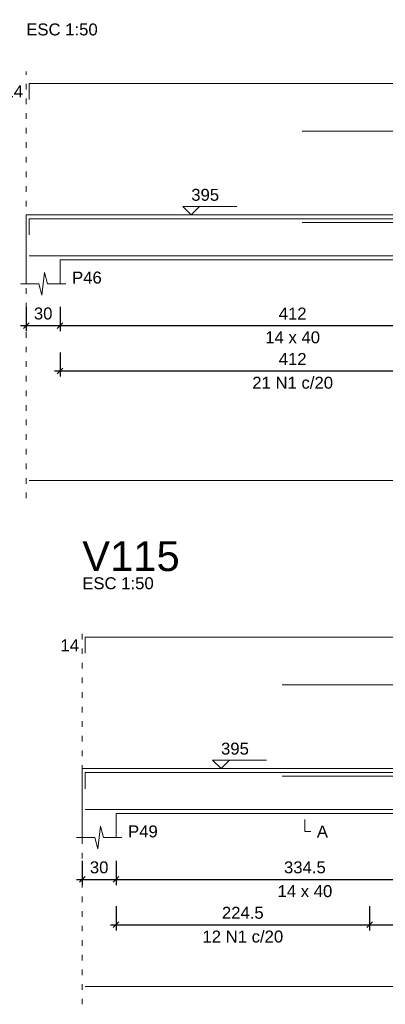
# Model space of a CAD drawing. Header units: millimetres. Extents: x 10906 to 25863, y 1966 to 4861.
# Tile 123 of 163: x 11637.4 to 11643.88, y 2968.11 to 2985.56. Entities that reach past the tile are written whole.
import ezdxf

# ---------------------------------------------------------------- set-up
doc = ezdxf.new("R2010")
doc.units = ezdxf.units.MM
doc.linetypes.add('DOT2', pattern=[3.175, 0, -3.175])
for name, color, linetype, lineweight in [('Descrição da armadura', 7, 'Continuous', 5), ('DT-Barras na forma', 40, 'Continuous', 5), ('DT-Barras rebatidas', 40, 'Continuous', 5), ('DT-Cotas', 4, 'Continuous', 5), ('DT-Forma', 5, 'Continuous', 5), ('DT-Pontilhado', 7, 'DOT2', 5), ('DT-Textos', 7, 'Continuous', 5), ('DT-Título', 7, 'Continuous', 20), ('Textos armaduras', 7, 'Continuous', 5)]:
    doc.layers.add(name, color=color, linetype=linetype, lineweight=lineweight)
doc.styles.add('Arial', font='arial.ttf')
doc.styles.get("Standard").update_dxf_attribs({"font": 'arial.ttf'})
doc.dimstyles.new('UM_50.000000', dxfattribs={"dimtxt": 0.18, "dimasz": 0.2, "dimexe": 0.2, "dimexo": 0.5, "dimgap": 0, "dimtad": 1, "dimtih": 1, "dimtoh": 1, "dimlfac": 50, "dimzin": 0, "dimdsep": 46, "dimtxsty": 'Standard', "dimcen": 0.09, "dimdle": 0.2, "dimclrd": 256, "dimclre": 256, "dimclrt": 7, "dimazin": 0, "dimtfac": 1, "dimtofl": 0, "dimtmove": 0, "dimatfit": 3, "dimfxl": 1, "dimtolj": 1, "dimtzin": 0, "dimarcsym": 0})

# ---------------------------------------------------------------- blocks, each defined once
blk = doc.blocks.new('_Oblique')
at = {"color": 0, "linetype": 'ByBlock', "lineweight": -2}
blk.add_line((-0.5, -0.5), (0.5, 0.5), dxfattribs=at)
blk = doc.blocks.new('*D753')
at = {"layer": 'Defpoints', "color": 0, "transparency": 16777216}
for p in [(11637.517, 2980.667), (11638.117, 2980.667), (11638.117, 2980.138)]:
    blk.add_point(p, dxfattribs=at)
at = {"layer": 'DT-Cotas', "lineweight": -2, "transparency": 16777216}
for p, q in [((11637.517, 2980.467), (11637.517, 2980.038)), ((11638.117, 2980.467), (11638.117, 2980.038)), ((11637.417, 2980.138), (11638.217, 2980.138))]:
    blk.add_line(p, q, dxfattribs=at)
at = {"layer": 'DT-Cotas', "lineweight": -2, "transparency": 16777216, "xscale": 0.1, "yscale": 0.1, "zscale": 0.1, "rotation": 180}
blk.add_blockref('_Oblique', (11637.517, 2980.138), dxfattribs=at)
at = {"layer": 'DT-Cotas', "lineweight": -2, "transparency": 16777216, "xscale": 0.1, "yscale": 0.1, "zscale": 0.1}
blk.add_blockref('_Oblique', (11638.117, 2980.138), dxfattribs=at)
at = {"layer": 'DT-Cotas', "color": 7, "transparency": 16777216, "insert": (11637.817, 2980.35), "char_height": 0.2118, "attachment_point": 5, "rotation": 0.0057, "style": 'Arial'}
blk.add_mtext('\\A1;30', dxfattribs=at)
blk = doc.blocks.new('*D754')
at = {"layer": 'Defpoints', "color": 0, "transparency": 16777216}
for p in [(11638.117, 2980.667), (11646.357, 2980.667), (11646.357, 2980.138)]:
    blk.add_point(p, dxfattribs=at)
at = {"layer": 'DT-Cotas', "lineweight": -2, "transparency": 16777216}
for p, q in [((11638.117, 2980.467), (11638.117, 2980.038)), ((11646.357, 2980.467), (11646.357, 2980.038)), ((11638.017, 2980.138), (11646.457, 2980.138))]:
    blk.add_line(p, q, dxfattribs=at)
at = {"layer": 'DT-Cotas', "lineweight": -2, "transparency": 16777216, "xscale": 0.1, "yscale": 0.1, "zscale": 0.1, "rotation": 180}
blk.add_blockref('_Oblique', (11638.117, 2980.138), dxfattribs=at)
at = {"layer": 'DT-Cotas', "lineweight": -2, "transparency": 16777216, "xscale": 0.1, "yscale": 0.1, "zscale": 0.1}
blk.add_blockref('_Oblique', (11646.357, 2980.138), dxfattribs=at)
at = {"layer": 'DT-Cotas', "color": 7, "transparency": 16777216, "insert": (11642.237, 2980.35), "char_height": 0.2118, "attachment_point": 5, "rotation": 0.0057, "style": 'Arial'}
blk.add_mtext('\\A1;412', dxfattribs=at)
blk = doc.blocks.new('*D758')
at = {"layer": 'Defpoints', "color": 0, "transparency": 16777216}
for p in [(11638.117, 2979.862), (11646.357, 2979.862), (11646.357, 2979.333)]:
    blk.add_point(p, dxfattribs=at)
at = {"layer": 'DT-Cotas', "lineweight": -2, "transparency": 16777216}
for p, q in [((11638.117, 2979.662), (11638.117, 2979.233)), ((11646.357, 2979.662), (11646.357, 2979.233)), ((11638.017, 2979.333), (11646.457, 2979.333))]:
    blk.add_line(p, q, dxfattribs=at)
at = {"layer": 'DT-Cotas', "lineweight": -2, "transparency": 16777216, "xscale": 0.1, "yscale": 0.1, "zscale": 0.1, "rotation": 180}
blk.add_blockref('_Oblique', (11638.117, 2979.333), dxfattribs=at)
at = {"layer": 'DT-Cotas', "lineweight": -2, "transparency": 16777216, "xscale": 0.1, "yscale": 0.1, "zscale": 0.1}
blk.add_blockref('_Oblique', (11646.357, 2979.333), dxfattribs=at)
at = {"layer": 'DT-Cotas', "color": 7, "transparency": 16777216, "insert": (11642.237, 2979.545), "char_height": 0.2118, "attachment_point": 5, "rotation": 0.0057, "style": 'Arial'}
blk.add_mtext('\\A1;412', dxfattribs=at)
blk = doc.blocks.new('*D607')
at = {"layer": 'Defpoints', "color": 0, "transparency": 16777216}
for p in [(11638.509, 2970.85), (11639.109, 2970.85), (11639.109, 2970.32)]:
    blk.add_point(p, dxfattribs=at)
at = {"layer": 'DT-Cotas', "lineweight": -2, "transparency": 16777216}
for p, q in [((11638.509, 2970.65), (11638.509, 2970.22)), ((11639.109, 2970.65), (11639.109, 2970.22)), ((11638.409, 2970.32), (11639.209, 2970.32))]:
    blk.add_line(p, q, dxfattribs=at)
at = {"layer": 'DT-Cotas', "lineweight": -2, "transparency": 16777216, "xscale": 0.1, "yscale": 0.1, "zscale": 0.1, "rotation": 180}
blk.add_blockref('_Oblique', (11638.509, 2970.32), dxfattribs=at)
at = {"layer": 'DT-Cotas', "lineweight": -2, "transparency": 16777216, "xscale": 0.1, "yscale": 0.1, "zscale": 0.1}
blk.add_blockref('_Oblique', (11639.109, 2970.32), dxfattribs=at)
at = {"layer": 'DT-Cotas', "color": 7, "transparency": 16777216, "insert": (11638.809, 2970.532), "char_height": 0.2118, "attachment_point": 5, "rotation": 0.0057, "style": 'Arial'}
blk.add_mtext('\\A1;30', dxfattribs=at)
blk = doc.blocks.new('*D608')
at = {"layer": 'Defpoints', "color": 0, "transparency": 16777216}
for p in [(11639.109, 2970.85), (11645.799, 2970.85), (11645.799, 2970.32)]:
    blk.add_point(p, dxfattribs=at)
at = {"layer": 'DT-Cotas', "lineweight": -2, "transparency": 16777216}
for p, q in [((11639.109, 2970.65), (11639.109, 2970.22)), ((11645.799, 2970.65), (11645.799, 2970.22)), ((11639.009, 2970.32), (11645.899, 2970.32))]:
    blk.add_line(p, q, dxfattribs=at)
at = {"layer": 'DT-Cotas', "lineweight": -2, "transparency": 16777216, "xscale": 0.1, "yscale": 0.1, "zscale": 0.1, "rotation": 180}
blk.add_blockref('_Oblique', (11639.109, 2970.32), dxfattribs=at)
at = {"layer": 'DT-Cotas', "lineweight": -2, "transparency": 16777216, "xscale": 0.1, "yscale": 0.1, "zscale": 0.1}
blk.add_blockref('_Oblique', (11645.799, 2970.32), dxfattribs=at)
at = {"layer": 'DT-Cotas', "color": 7, "transparency": 16777216, "insert": (11642.454, 2970.532), "char_height": 0.2118, "attachment_point": 5, "rotation": 0.0057, "style": 'Arial'}
blk.add_mtext('\\A1;334.5', dxfattribs=at)
blk = doc.blocks.new('*D612')
at = {"layer": 'Defpoints', "color": 0, "transparency": 16777216}
for p in [(11643.599, 2970.045), (11645.799, 2970.045), (11645.799, 2969.516)]:
    blk.add_point(p, dxfattribs=at)
at = {"layer": 'DT-Cotas', "lineweight": -2, "transparency": 16777216}
for p, q in [((11643.599, 2969.845), (11643.599, 2969.416)), ((11645.799, 2969.845), (11645.799, 2969.416)), ((11643.499, 2969.516), (11645.899, 2969.516))]:
    blk.add_line(p, q, dxfattribs=at)
at = {"layer": 'DT-Cotas', "lineweight": -2, "transparency": 16777216, "xscale": 0.1, "yscale": 0.1, "zscale": 0.1, "rotation": 180}
blk.add_blockref('_Oblique', (11643.599, 2969.516), dxfattribs=at)
at = {"layer": 'DT-Cotas', "lineweight": -2, "transparency": 16777216, "xscale": 0.1, "yscale": 0.1, "zscale": 0.1}
blk.add_blockref('_Oblique', (11645.799, 2969.516), dxfattribs=at)
at = {"layer": 'DT-Cotas', "color": 7, "transparency": 16777216, "insert": (11644.699, 2969.727), "char_height": 0.2118, "attachment_point": 5, "rotation": 0.0057, "style": 'Arial'}
blk.add_mtext('\\A1;110', dxfattribs=at)
blk = doc.blocks.new('*D613')
at = {"layer": 'Defpoints', "color": 0, "transparency": 16777216}
for p in [(11639.109, 2970.045), (11643.599, 2970.045), (11643.599, 2969.516)]:
    blk.add_point(p, dxfattribs=at)
at = {"layer": 'DT-Cotas', "lineweight": -2, "transparency": 16777216}
for p, q in [((11639.109, 2969.845), (11639.109, 2969.416)), ((11643.599, 2969.845), (11643.599, 2969.416)), ((11639.009, 2969.516), (11643.699, 2969.516))]:
    blk.add_line(p, q, dxfattribs=at)
at = {"layer": 'DT-Cotas', "lineweight": -2, "transparency": 16777216, "xscale": 0.1, "yscale": 0.1, "zscale": 0.1, "rotation": 180}
blk.add_blockref('_Oblique', (11639.109, 2969.516), dxfattribs=at)
at = {"layer": 'DT-Cotas', "lineweight": -2, "transparency": 16777216, "xscale": 0.1, "yscale": 0.1, "zscale": 0.1}
blk.add_blockref('_Oblique', (11643.599, 2969.516), dxfattribs=at)
at = {"layer": 'DT-Cotas', "color": 7, "transparency": 16777216, "insert": (11641.354, 2969.727), "char_height": 0.2118, "attachment_point": 5, "rotation": 0.0057, "style": 'Arial'}
blk.add_mtext('\\A1;224.5', dxfattribs=at)

msp = doc.modelspace()

# ---------------------------------------------------------------- linework, layer by layer
at = {"layer": 'DT-Barras na forma'}
for points in [[(11637.56715, 2981.74478), (11637.56715, 2982.03019), (11652.94715, 2982.03019)], [(11642.40715, 2981.96519), (11650.80715, 2981.96519)], [(11637.56715, 2981.37519), (11652.94715, 2981.37519), (11652.94715, 2981.67519)], [(11638.55942, 2971.9274), (11638.55942, 2972.21281), (11653.93942, 2972.21281)], [(11642.04942, 2972.14781), (11650.94942, 2972.14781)], [(11638.55942, 2971.55781), (11653.93942, 2971.55781)]]:
    msp.add_lwpolyline(points, dxfattribs=at)
at = {"layer": 'DT-Barras rebatidas'}
for p, q in [((11637.56715, 2984.14518), (11637.56715, 2984.43059)), ((11637.56715, 2984.43059), (11652.94715, 2984.43059)), ((11642.40715, 2983.58339), (11650.80715, 2983.58339)), ((11637.56715, 2977.39335), (11652.94715, 2977.39335)), ((11638.55942, 2974.3278), (11638.55942, 2974.61321)), ((11638.55942, 2974.61321), (11653.93942, 2974.61321)), ((11642.04942, 2973.76601), (11650.94942, 2973.76601)), ((11638.55942, 2968.42317), (11653.93942, 2968.42317))]:
    msp.add_line(p, q, dxfattribs=at)
at = {"layer": 'DT-Forma', "linetype": 'Continuous'}
for p, q in [((11637.51715, 2981.30269), (11637.51715, 2982.10269)), ((11638.50942, 2971.48531), (11638.50942, 2972.28531))]:
    msp.add_line(p, q, dxfattribs=at)
at = {"layer": 'DT-Forma'}
for p, q in [((11637.51715, 2982.10269), (11638.11715, 2982.10269)), ((11638.11715, 2982.10269), (11646.35715, 2982.10269)), ((11637.51715, 2981.30269), (11637.51715, 2980.87909)), ((11638.11715, 2980.87909), (11638.11715, 2981.30269)), ((11638.11715, 2981.30269), (11646.35715, 2981.30269)), ((11637.79215, 2980.67909), (11637.84215, 2981.07909)), ((11637.84215, 2981.07909), (11637.89215, 2980.87909)), ((11637.41715, 2980.87909), (11637.74215, 2980.87909)), ((11637.74215, 2980.87909), (11637.79215, 2980.67909)), ((11637.89215, 2980.87909), (11638.21715, 2980.87909)), ((11638.50942, 2972.28531), (11639.10942, 2972.28531)), ((11639.10942, 2972.28531), (11645.79942, 2972.28531)), ((11638.50942, 2971.48531), (11638.50942, 2971.06171)), ((11639.10942, 2971.06171), (11639.10942, 2971.48531)), ((11639.10942, 2971.48531), (11645.79942, 2971.48531)), ((11638.78442, 2970.86171), (11638.83442, 2971.26171)), ((11638.83442, 2971.26171), (11638.88442, 2971.06171)), ((11638.40942, 2971.06171), (11638.73442, 2971.06171)), ((11638.73442, 2971.06171), (11638.78442, 2970.86171)), ((11638.88442, 2971.06171), (11639.20942, 2971.06171))]:
    msp.add_line(p, q, dxfattribs=at)
at = {"layer": 'DT-Pontilhado', "ltscale": 0.05}
for p, q in [((11637.51715, 2977.07565), (11637.51715, 2984.64239)), ((11638.50942, 2968.10547), (11638.50942, 2974.82501))]:
    msp.add_line(p, q, dxfattribs=at)
at = {"layer": 'DT-Textos'}
for points in [[(11640.58915, 2982.25095), (11640.44089, 2982.10269), (11640.29263, 2982.25095), (11641.24573, 2982.25095)], [(11641.11642, 2972.43357), (11640.96816, 2972.28531), (11640.8199, 2972.43357), (11641.773, 2972.43357)], [(11642.45442, 2971.37941), (11642.45442, 2971.16761), (11642.56032, 2971.16761)]]:
    msp.add_lwpolyline(points, dxfattribs=at)

# ---------------------------------------------------------------- texts
at = {"layer": 'Descrição da armadura', "linetype": 'Continuous', "char_height": 0.2118, "width": 2.8693417, "attachment_point": 8, "line_spacing_factor": 0.798, "style": 'Arial'}
for s, insert in [('21 N1 c/20', (11642.23715, 2979.01525)), ('12 N1 c/20', (11641.35442, 2969.19787))]:
    msp.add_mtext(s, dxfattribs=dict(at, insert=insert))
at = {"layer": 'DT-Textos', "char_height": 0.2118, "line_spacing_factor": 0.798, "style": 'Arial'}
for s, insert, width, attachment_point in [('ESC 1:50', (11637.51715, 2985.27779), 2.3736156, 7), ('395', (11640.44089, 2982.34626), 0.9252389, 7), ('P46', (11638.32895, 2980.87909), 0.9867049, 7), ('14 x 40', (11642.23715, 2979.82009), 1.8190679, 8), ('ESC 1:50', (11638.50942, 2975.46041), 2.3736156, 7), ('395', (11640.96816, 2972.52888), 0.9252389, 7), ('P49', (11639.32122, 2971.06171), 0.9867049, 7), ('A', (11642.66622, 2971.06171), 0.369879, 7), ('14 x 40', (11642.45442, 2970.00271), 1.8190679, 8)]:
    msp.add_mtext(s, dxfattribs=dict(at, insert=insert, width=width, attachment_point=attachment_point))
at = {"layer": 'DT-Título', "insert": (11638.50942, 2975.77811), "char_height": 0.5295, "width": 3.8853537, "attachment_point": 7, "line_spacing_factor": 0.798, "style": 'Arial'}
msp.add_mtext('V115', dxfattribs=at)
at = {"layer": 'Textos armaduras', "linetype": 'Continuous', "char_height": 0.2118, "width": 0.6599051, "attachment_point": 7, "line_spacing_factor": 0.798, "style": 'Arial'}
for insert in [(11637.13129, 2984.18198), (11638.12356, 2974.36461)]:
    msp.add_mtext('14', dxfattribs=dict(at, insert=insert))

# ---------------------------------------------------------------- dimensions: what is measured, and where the dimension line sits
at = {"layer": 'DT-Cotas'}
for base, p1, p2, picture, middle in [((11638.11715, 2980.13779), (11637.51715, 2980.66729), (11638.11715, 2980.66729), '*D753', (11637.81715, 2980.34959)), ((11646.35715, 2980.13779), (11638.11715, 2980.66729), (11646.35715, 2980.66729), '*D754', (11642.23715, 2980.34959)), ((11646.35715, 2979.33295), (11638.11715, 2979.86245), (11646.35715, 2979.86245), '*D758', (11642.23715, 2979.54475)), ((11639.10942, 2970.32041), (11638.50942, 2970.84991), (11639.10942, 2970.84991), '*D607', (11638.80942, 2970.53221)), ((11645.79942, 2970.32041), (11639.10942, 2970.84991), (11645.79942, 2970.84991), '*D608', (11642.45442, 2970.53221)), ((11643.59942, 2969.51557), (11639.10942, 2970.04507), (11643.59942, 2970.04507), '*D613', (11641.35442, 2969.72737)), ((11645.79942, 2969.51557), (11643.59942, 2970.04507), (11645.79942, 2970.04507), '*D612', (11644.69942, 2969.72737))]:
    dim = msp.add_linear_dim(base=base, p1=p1, p2=p2, dimstyle='UM_50.000000', override={"dimtxt": 0.2118, "dimasz": 0.1, "dimexe": 0.1, "dimexo": 0.2, "dimtad": 1, "dimtih": 0, "dimtoh": 0, "dimdec": 1, "dimlfac": 50, "dimzin": 8, "dimtxsty": 'Arial', "dimblk": 'Oblique', "dimblk1": 'Oblique', "dimblk2": 'Oblique', "dimsah": 1, "dimdle": 0.1, "dimse1": 0, "dimse2": 0, "dimclrt": 7, "dimadec": 1, "dimazin": 3, "dimtmove": 2, "dimldrblk": 'Oblique'}, dxfattribs=at)
    dim.commit()
    dim.dimension.update_dxf_attribs({"geometry": picture, "text_midpoint": middle, "dimtype": 160, "text_rotation": 0.00573})

doc.saveas('drawing.dxf')
